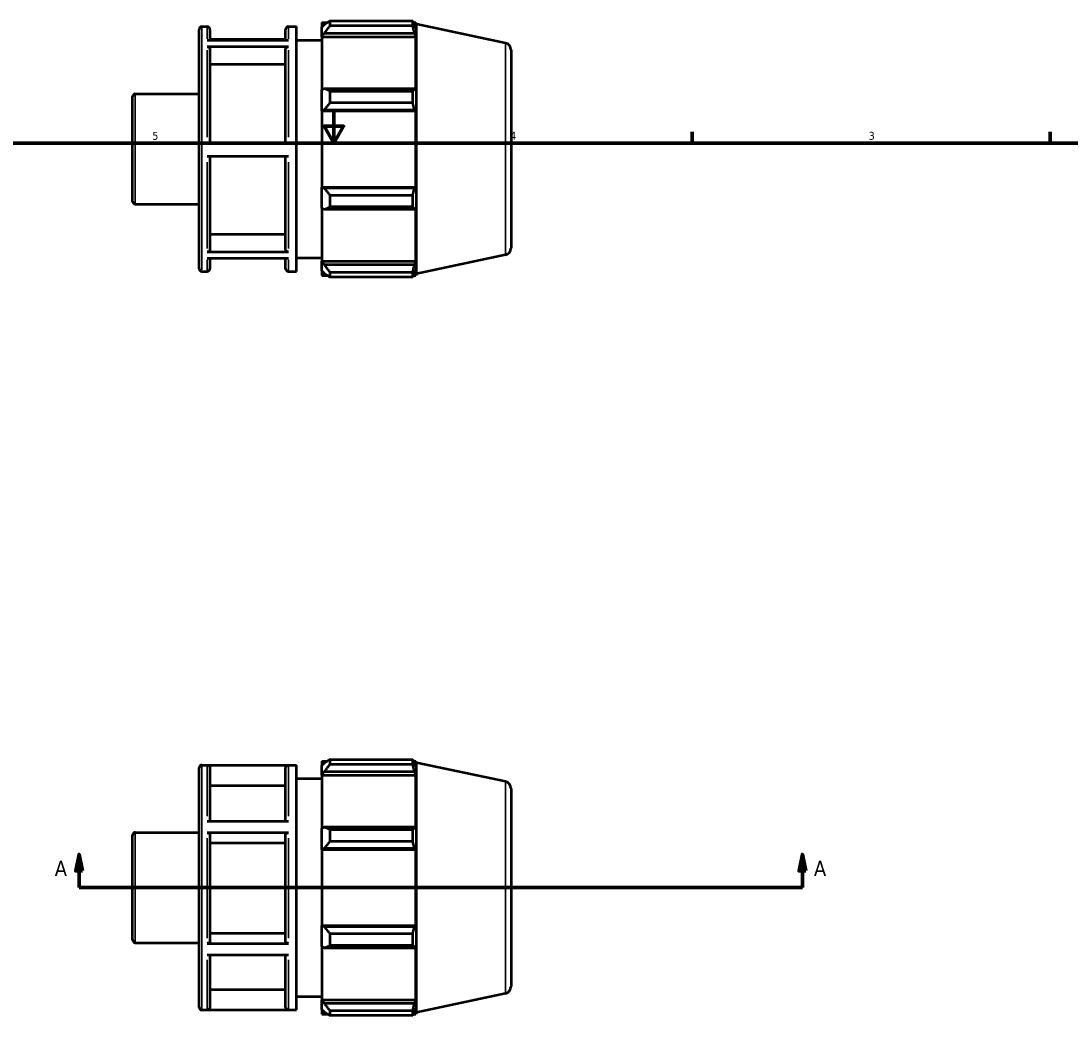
# Model space of a CAD drawing. Header units: inches. Extents: x -2.2 to 37.9, y -5.2 to 26.2.
# Tile 5 of 6: x 13.3 to 25.7, y 10.3 to 22.5. Entities that reach past the tile are written whole.
import ezdxf

# ---------------------------------------------------------------- set-up
doc = ezdxf.new("R2010")
doc.units = ezdxf.units.IN
doc.header["$MEASUREMENT"] = 0
for name, color, linetype, lineweight in [('Border (ANSI)', 7, 'Continuous', 70), ('Section Line (ANSI)', 7, 'Continuous', 70), ('Visible (ANSI)', 7, 'Continuous', 50), ('Visible Narrow (ANSI)', 7, 'Continuous', 35)]:
    doc.layers.add(name, color=color, linetype=linetype, lineweight=lineweight)
doc.styles.add('Label Text (ANSI)', font='tahoma.ttf')
doc.styles.add('Note Text (ANSI)', font='tahoma.ttf')

# ---------------------------------------------------------------- blocks, each defined once
blk = doc.blocks.new('Borders Default Border')
at = {"layer": 'Border (ANSI)'}
for p, q in [((21.25, 21), (21.25, 21.134)), ((25.5, 21), (25.5, 21.134))]:
    blk.add_line(p, q, dxfattribs=at)
at = {"layer": 'Border (ANSI)', "flags": 128}
for points in [[(17, 21.4), (17, 21), (16.885, 21.2), (17.115, 21.2), (17, 21)], [(0.5, 1), (0.5, 21), (33.5, 21), (33.5, 1), (0.5, 1)]]:
    blk.add_lwpolyline(points, dxfattribs=at)
at = {"layer": 'Border (ANSI)', "color": 5, "true_color": 0x0000ff, "char_height": 0.0945, "attachment_point": 7, "style": 'Note Text (ANSI)'}
for s, insert in [('5', (14.847, 21.038)), ('4', (19.092, 21.04)), ('3', (23.346, 21.038))]:
    blk.add_mtext(s, dxfattribs=dict(at, insert=insert))
blk = doc.blocks.new('2dTransSection0')
at = {"layer": 'Section Line (ANSI)', "linetype": 'Continuous'}
for p, q in [((13.978, 12.558), (13.939, 12.361)), ((13.978, 12.361), (13.978, 12.558)), ((14.018, 12.361), (13.978, 12.558)), ((22.559, 12.558), (22.52, 12.361)), ((22.559, 12.361), (22.559, 12.558)), ((22.598, 12.361), (22.559, 12.558)), ((13.939, 12.361), (14.018, 12.361)), ((13.978, 12.165), (13.978, 12.361)), ((22.52, 12.361), (22.598, 12.361)), ((22.559, 12.165), (22.559, 12.361)), ((13.978, 12.165), (14.344, 12.165)), ((22.193, 12.165), (22.559, 12.165))]:
    blk.add_line(p, q, dxfattribs=at)
at = {"layer": 'Section Line (ANSI)'}
blk.add_line((13.978, 12.165), (22.559, 12.165), dxfattribs=at)
at = {"layer": 'Section Line (ANSI)', "linetype": 'Continuous', "flags": 128}
for points in [[(14.018, 12.361), (13.978, 12.558), (13.939, 12.361), (14.018, 12.361)], [(22.598, 12.361), (22.559, 12.558), (22.52, 12.361), (22.598, 12.361)]]:
    blk.add_lwpolyline(points, dxfattribs=at)
at = {"layer": 'Section Line (ANSI)'}
for points in [[(14.018, 12.361), (13.978, 12.558), (13.939, 12.361), (14.018, 12.361)], [(22.598, 12.361), (22.559, 12.558), (22.52, 12.361), (22.598, 12.361)]]:
    blk.add_solid(points, dxfattribs=at)
at = {"layer": 'Section Line (ANSI)', "char_height": 0.18, "attachment_point": 7, "style": 'Label Text (ANSI)'}
for insert in [(13.689, 12.302), (22.696, 12.302)]:
    blk.add_mtext('A', dxfattribs=dict(at, insert=insert))

msp = doc.modelspace()

# ---------------------------------------------------------------- linework, layer by layer
at = {"layer": 'Visible (ANSI)'}
for p, q in [((16.857, 22.432), (16.857, 22.378)), ((16.857, 22.432), (16.926, 22.432)), ((16.954, 22.45), (16.954, 22.392)), ((16.954, 22.45), (17.936, 22.45)), ((17.936, 22.392), (17.936, 22.45)), ((17.945, 22.432), (17.973, 22.432)), ((17.979, 22.412), (17.973, 22.432)), ((17.973, 22.363), (17.973, 22.432)), ((15.402, 19.51), (15.402, 22.351)), ((15.435, 22.384), (15.497, 22.384)), ((15.53, 22.351), (15.53, 22.224)), ((16.428, 22.224), (16.428, 22.351)), ((16.461, 22.384), (16.556, 22.384)), ((16.556, 19.477), (16.556, 22.384)), ((16.889, 22.409), (16.857, 22.378)), ((16.857, 22.277), (16.857, 22.378)), ((16.857, 22.277), (16.889, 22.306)), ((16.889, 22.306), (17.957, 22.306)), ((17.936, 22.392), (16.954, 22.392)), ((17.973, 22.363), (17.957, 22.409)), ((17.957, 22.306), (17.973, 22.263)), ((17.979, 19.449), (17.979, 22.412)), ((19.036, 22.188), (17.979, 22.412)), ((15.497, 22.224), (16.461, 22.224)), ((16.428, 22.231), (15.53, 22.231)), ((16.556, 22.223), (16.857, 22.223)), ((16.857, 22.263), (16.857, 22.277)), ((16.857, 22.263), (16.857, 21.631)), ((16.857, 22.263), (17.973, 22.263)), ((17.973, 21.624), (17.973, 22.263)), ((16.461, 22.143), (15.497, 22.143)), ((15.53, 22.114), (15.53, 21.004)), ((16.428, 21.004), (16.428, 22.114)), ((19.102, 22.107), (19.102, 19.755)), ((16.428, 21.933), (15.53, 21.933)), ((14.612, 20.309), (14.612, 21.552)), ((14.645, 21.585), (15.402, 21.585)), ((16.889, 21.646), (16.857, 21.631)), ((16.857, 21.387), (16.857, 21.631)), ((17.957, 21.646), (16.889, 21.646)), ((16.954, 21.618), (16.954, 21.477)), ((16.954, 21.618), (17.936, 21.618)), ((17.936, 21.477), (17.936, 21.618)), ((17.973, 21.624), (17.957, 21.646)), ((17.936, 21.477), (16.954, 21.477)), ((16.857, 21.387), (16.889, 21.397)), ((16.857, 21.382), (16.857, 21.387)), ((16.857, 21.382), (16.857, 20.479)), ((16.857, 21.382), (17.973, 21.382)), ((16.889, 21.397), (17.957, 21.397)), ((17.957, 21.397), (17.973, 21.382)), ((17.973, 20.479), (17.973, 21.382)), ((15.497, 21.004), (16.461, 21.004)), ((16.461, 20.842), (15.497, 20.842)), ((15.53, 20.842), (15.53, 19.739)), ((16.428, 19.739), (16.428, 20.842)), ((16.857, 20.474), (16.857, 20.479)), ((16.857, 20.479), (17.973, 20.479)), ((16.857, 20.23), (16.857, 20.474)), ((16.889, 20.464), (16.857, 20.474)), ((17.957, 20.464), (16.889, 20.464)), ((17.973, 20.479), (17.957, 20.464)), ((16.954, 20.384), (16.954, 20.243)), ((16.954, 20.384), (17.936, 20.384)), ((17.936, 20.243), (17.936, 20.384)), ((14.645, 20.276), (15.402, 20.276)), ((16.857, 20.23), (16.857, 19.598)), ((16.857, 20.23), (16.889, 20.215)), ((16.889, 20.215), (17.957, 20.215)), ((17.936, 20.243), (16.954, 20.243)), ((17.957, 20.215), (17.973, 20.237)), ((17.973, 19.598), (17.973, 20.237)), ((15.53, 19.92), (16.428, 19.92)), ((15.497, 19.71), (16.461, 19.71)), ((16.461, 19.63), (15.497, 19.63)), ((15.53, 19.63), (15.53, 19.51)), ((16.428, 19.51), (16.428, 19.63)), ((16.556, 19.639), (16.857, 19.639)), ((16.857, 19.584), (16.857, 19.598)), ((16.857, 19.598), (17.973, 19.598)), ((16.857, 19.483), (16.857, 19.584)), ((16.889, 19.555), (16.857, 19.584)), ((17.973, 19.598), (17.957, 19.555)), ((19.036, 19.673), (17.979, 19.449)), ((15.435, 19.477), (15.497, 19.477)), ((16.461, 19.477), (16.556, 19.477)), ((16.857, 19.483), (16.857, 19.429)), ((16.857, 19.483), (16.889, 19.452)), ((17.957, 19.555), (16.889, 19.555)), ((16.954, 19.469), (16.954, 19.411)), ((16.954, 19.469), (17.936, 19.469)), ((17.936, 19.411), (17.936, 19.469)), ((17.957, 19.452), (17.973, 19.498)), ((17.973, 19.429), (17.973, 19.498)), ((17.979, 19.449), (17.973, 19.429)), ((16.857, 19.429), (16.926, 19.429)), ((17.936, 19.411), (16.954, 19.411)), ((17.945, 19.429), (17.973, 19.429)), ((15.402, 10.744), (15.402, 13.585)), ((15.435, 13.618), (16.556, 13.618)), ((16.461, 13.615), (15.497, 13.615)), ((15.53, 13.582), (15.53, 12.954)), ((16.428, 12.954), (16.428, 13.582)), ((16.556, 10.711), (16.556, 13.618)), ((16.857, 13.666), (16.857, 13.612)), ((16.857, 13.666), (16.926, 13.666)), ((16.889, 13.643), (16.857, 13.612)), ((16.857, 13.511), (16.857, 13.612)), ((16.954, 13.684), (16.954, 13.626)), ((16.954, 13.684), (17.936, 13.684)), ((17.936, 13.626), (16.954, 13.626)), ((17.936, 13.626), (17.936, 13.684)), ((17.945, 13.666), (17.973, 13.666)), ((17.973, 13.597), (17.957, 13.643)), ((17.979, 13.646), (17.973, 13.666)), ((17.973, 13.597), (17.973, 13.666)), ((17.979, 10.683), (17.979, 13.646)), ((19.036, 13.422), (17.979, 13.646)), ((16.556, 13.457), (16.857, 13.457)), ((16.857, 13.511), (16.889, 13.54)), ((16.857, 13.497), (16.857, 13.511)), ((16.857, 13.497), (16.857, 12.866)), ((16.857, 13.497), (17.973, 13.497)), ((16.889, 13.54), (17.957, 13.54)), ((17.957, 13.54), (17.973, 13.497)), ((17.973, 12.858), (17.973, 13.497)), ((16.428, 13.373), (15.53, 13.373)), ((19.102, 13.341), (19.102, 10.989)), ((15.497, 12.954), (16.461, 12.954)), ((16.889, 12.88), (16.857, 12.866)), ((16.857, 12.621), (16.857, 12.866)), ((17.957, 12.88), (16.889, 12.88)), ((16.954, 12.852), (16.954, 12.711)), ((16.954, 12.852), (17.936, 12.852)), ((17.936, 12.711), (17.936, 12.852)), ((17.973, 12.858), (17.957, 12.88)), ((14.612, 11.543), (14.612, 12.786)), ((14.645, 12.819), (15.402, 12.819)), ((16.461, 12.813), (15.497, 12.813)), ((15.53, 12.797), (15.53, 11.519)), ((16.428, 11.519), (16.428, 12.797)), ((17.936, 12.711), (16.954, 12.711)), ((16.428, 12.692), (15.53, 12.692)), ((16.857, 12.621), (16.889, 12.631)), ((16.857, 12.616), (16.857, 12.621)), ((16.857, 12.616), (16.857, 11.713)), ((16.857, 12.616), (17.973, 12.616)), ((16.889, 12.631), (17.957, 12.631)), ((17.957, 12.631), (17.973, 12.616)), ((17.973, 11.713), (17.973, 12.616)), ((16.857, 11.708), (16.857, 11.713)), ((16.857, 11.713), (17.973, 11.713)), ((17.973, 11.713), (17.957, 11.698)), ((15.53, 11.623), (16.428, 11.623)), ((16.889, 11.698), (16.857, 11.708)), ((16.857, 11.464), (16.857, 11.708)), ((17.957, 11.698), (16.889, 11.698)), ((16.954, 11.618), (16.954, 11.477)), ((16.954, 11.618), (17.936, 11.618)), ((17.936, 11.477), (17.936, 11.618)), ((14.645, 11.51), (15.402, 11.51)), ((15.497, 11.502), (16.461, 11.502)), ((16.857, 11.464), (16.889, 11.449)), ((16.857, 11.464), (16.857, 10.832)), ((17.936, 11.477), (16.954, 11.477)), ((17.957, 11.449), (17.973, 11.471)), ((17.973, 10.832), (17.973, 11.471)), ((16.461, 11.363), (15.497, 11.363)), ((15.53, 11.363), (15.53, 10.746)), ((16.428, 10.746), (16.428, 11.363)), ((16.889, 11.449), (17.957, 11.449)), ((15.53, 10.955), (16.428, 10.955)), ((16.556, 10.873), (16.857, 10.873)), ((19.036, 10.907), (17.979, 10.683)), ((16.857, 10.818), (16.857, 10.832)), ((16.857, 10.832), (17.973, 10.832)), ((16.857, 10.717), (16.857, 10.818)), ((16.889, 10.789), (16.857, 10.818)), ((16.857, 10.717), (16.889, 10.686)), ((16.857, 10.717), (16.857, 10.663)), ((17.957, 10.789), (16.889, 10.789)), ((17.973, 10.832), (17.957, 10.789)), ((17.957, 10.686), (17.973, 10.732)), ((17.973, 10.663), (17.973, 10.732)), ((15.435, 10.711), (16.556, 10.711)), ((15.497, 10.713), (16.461, 10.713)), ((16.857, 10.663), (16.926, 10.663)), ((16.954, 10.703), (16.954, 10.645)), ((16.954, 10.703), (17.936, 10.703)), ((17.936, 10.645), (16.954, 10.645)), ((17.936, 10.645), (17.936, 10.703)), ((17.945, 10.663), (17.973, 10.663)), ((17.979, 10.683), (17.973, 10.663))]:
    msp.add_line(p, q, dxfattribs=at)
for centre, radius, start, end in [((15.435, 22.351), 0.0331, 90, 180), ((15.497, 22.351), 0.0331, 0, 90), ((16.461, 22.351), 0.0331, 90, 180), ((19.019, 22.107), 0.0829, 0, 78), ((14.645, 21.552), 0.0331, 90, 180), ((14.645, 20.309), 0.0331, 180, 270), ((19.019, 19.755), 0.0829, 282, 0), ((15.435, 19.51), 0.0331, 180, 270), ((15.497, 19.51), 0.0331, 270, 0), ((16.461, 19.51), 0.0331, 180, 270), ((15.435, 13.585), 0.0331, 90, 180), ((19.019, 13.341), 0.0829, 0, 78), ((14.645, 12.786), 0.0331, 90, 180), ((14.645, 11.543), 0.0331, 180, 270), ((19.019, 10.989), 0.0829, 282, 0), ((15.435, 10.744), 0.0331, 180, 270)]:
    msp.add_arc(centre, radius, start, end, dxfattribs=at)
for points, weights in [([(16.954, 22.45), (16.92, 22.429), (16.889, 22.409)], [1.01271692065, 1.00917576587, 1.00482605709]), ([(17.936, 22.45), (17.947, 22.429), (17.957, 22.409)], [1, 1.00088304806, 1.00094910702]), ([(16.889, 22.306), (16.92, 22.348), (16.954, 22.392)], [1.00482605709, 1.00917576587, 1.01271692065]), ([(17.957, 22.306), (17.947, 22.348), (17.936, 22.392)], [1.00094910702, 1.00088304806, 1]), ([(16.954, 21.618), (16.92, 21.633), (16.889, 21.646)], [1.01271692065, 1.00917576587, 1.00482605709]), ([(17.936, 21.618), (17.947, 21.633), (17.957, 21.646)], [1, 1.00088304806, 1.00094910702]), ([(16.889, 21.397), (16.92, 21.436), (16.954, 21.477)], [1.00482605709, 1.00917576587, 1.01271692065]), ([(17.957, 21.397), (17.947, 21.436), (17.936, 21.477)], [1.00094910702, 1.00088304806, 1]), ([(16.954, 20.384), (16.92, 20.425), (16.889, 20.464)], [1.01271692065, 1.00917576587, 1.00482605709]), ([(17.936, 20.384), (17.947, 20.425), (17.957, 20.464)], [1, 1.00088304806, 1.00094910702]), ([(16.889, 20.215), (16.92, 20.228), (16.954, 20.243)], [1.00482605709, 1.00917576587, 1.01271692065]), ([(17.957, 20.215), (17.947, 20.228), (17.936, 20.243)], [1.00094910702, 1.00088304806, 1]), ([(16.954, 19.469), (16.92, 19.513), (16.889, 19.555)], [1.01271692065, 1.00917576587, 1.00482605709]), ([(16.889, 19.452), (16.92, 19.432), (16.954, 19.411)], [1.00482605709, 1.00917576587, 1.01271692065]), ([(17.936, 19.469), (17.947, 19.513), (17.957, 19.555)], [1, 1.00088304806, 1.00094910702]), ([(17.957, 19.452), (17.947, 19.432), (17.936, 19.411)], [1.00094910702, 1.00088304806, 1]), ([(16.954, 13.684), (16.92, 13.663), (16.889, 13.643)], [1.01271692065, 1.00917576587, 1.00482605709]), ([(16.889, 13.54), (16.92, 13.582), (16.954, 13.626)], [1.00482605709, 1.00917576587, 1.01271692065]), ([(17.936, 13.684), (17.947, 13.663), (17.957, 13.643)], [1, 1.00088304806, 1.00094910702]), ([(17.957, 13.54), (17.947, 13.582), (17.936, 13.626)], [1.00094910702, 1.00088304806, 1]), ([(16.954, 12.852), (16.92, 12.867), (16.889, 12.88)], [1.01271692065, 1.00917576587, 1.00482605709]), ([(17.936, 12.852), (17.947, 12.867), (17.957, 12.88)], [1, 1.00088304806, 1.00094910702]), ([(16.889, 12.631), (16.92, 12.67), (16.954, 12.711)], [1.00482605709, 1.00917576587, 1.01271692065]), ([(17.957, 12.631), (17.947, 12.67), (17.936, 12.711)], [1.00094910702, 1.00088304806, 1]), ([(16.954, 11.618), (16.92, 11.659), (16.889, 11.698)], [1.01271692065, 1.00917576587, 1.00482605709]), ([(17.936, 11.618), (17.947, 11.659), (17.957, 11.698)], [1, 1.00088304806, 1.00094910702]), ([(16.889, 11.449), (16.92, 11.462), (16.954, 11.477)], [1.00482605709, 1.00917576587, 1.01271692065]), ([(17.957, 11.449), (17.947, 11.462), (17.936, 11.477)], [1.00094910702, 1.00088304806, 1]), ([(16.954, 10.703), (16.92, 10.747), (16.889, 10.789)], [1.01271692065, 1.00917576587, 1.00482605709]), ([(17.936, 10.703), (17.947, 10.747), (17.957, 10.789)], [1, 1.00088304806, 1.00094910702]), ([(16.889, 10.686), (16.92, 10.666), (16.954, 10.645)], [1.00482605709, 1.00917576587, 1.01271692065]), ([(17.957, 10.686), (17.947, 10.666), (17.936, 10.645)], [1.00094910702, 1.00088304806, 1])]:
    msp.add_rational_spline(points, weights, degree=2, dxfattribs=at)
for points, knots in [([(15.497, 22.143), (15.501, 22.143), (15.506, 22.142), (15.513, 22.139), (15.518, 22.137), (15.523, 22.132), (15.526, 22.128), (15.529, 22.122), (15.53, 22.118), (15.53, 22.114)], [0, 0, 0, 0, 0.0311556, 0.0311556, 0.0623406, 0.0623406, 0.0935623, 0.0935623, 0.1248157, 0.1248157, 0.1248157, 0.1248157]), ([(16.428, 22.114), (16.428, 22.118), (16.429, 22.122), (16.432, 22.128), (16.435, 22.132), (16.441, 22.137), (16.445, 22.139), (16.452, 22.142), (16.457, 22.143), (16.461, 22.143)], [0.3744568, 0.3744568, 0.3744568, 0.3744568, 0.4057102, 0.4057102, 0.4369318, 0.4369318, 0.4681169, 0.4681169, 0.4992725, 0.4992725, 0.4992725, 0.4992725]), ([(15.53, 19.739), (15.53, 19.735), (15.529, 19.731), (15.526, 19.724), (15.523, 19.721), (15.518, 19.716), (15.513, 19.713), (15.506, 19.711), (15.501, 19.71), (15.497, 19.71)], [0.3743415, 0.3743415, 0.3743415, 0.3743415, 0.4055699, 0.4055699, 0.4367766, 0.4367766, 0.4679583, 0.4679583, 0.4991197, 0.4991197, 0.4991197, 0.4991197]), ([(16.461, 19.71), (16.457, 19.71), (16.452, 19.711), (16.445, 19.713), (16.441, 19.716), (16.435, 19.721), (16.432, 19.724), (16.429, 19.731), (16.428, 19.735), (16.428, 19.739)], [0, 0, 0, 0, 0.0311615, 0.0311615, 0.0623431, 0.0623431, 0.0935498, 0.0935498, 0.1247783, 0.1247783, 0.1247783, 0.1247783]), ([(15.497, 13.615), (15.501, 13.615), (15.506, 13.614), (15.513, 13.611), (15.518, 13.609), (15.523, 13.603), (15.526, 13.599), (15.529, 13.591), (15.53, 13.586), (15.53, 13.582)], [0, 0, 0, 0, 0.0311556, 0.0311556, 0.0623406, 0.0623406, 0.0935623, 0.0935623, 0.1248157, 0.1248157, 0.1248157, 0.1248157]), ([(16.428, 13.582), (16.428, 13.586), (16.429, 13.591), (16.432, 13.599), (16.435, 13.603), (16.441, 13.609), (16.445, 13.611), (16.452, 13.614), (16.457, 13.615), (16.461, 13.615)], [0.3744568, 0.3744568, 0.3744568, 0.3744568, 0.4057102, 0.4057102, 0.4369318, 0.4369318, 0.4681169, 0.4681169, 0.4992725, 0.4992725, 0.4992725, 0.4992725]), ([(15.497, 12.813), (15.501, 12.813), (15.506, 12.813), (15.513, 12.811), (15.518, 12.81), (15.523, 12.807), (15.526, 12.805), (15.529, 12.801), (15.53, 12.799), (15.53, 12.797)], [0, 0, 0, 0, 0.0311556, 0.0311556, 0.0623406, 0.0623406, 0.0935623, 0.0935623, 0.1248157, 0.1248157, 0.1248157, 0.1248157]), ([(16.428, 12.797), (16.428, 12.799), (16.429, 12.801), (16.432, 12.805), (16.435, 12.807), (16.441, 12.81), (16.445, 12.811), (16.452, 12.813), (16.457, 12.813), (16.461, 12.813)], [0.3744568, 0.3744568, 0.3744568, 0.3744568, 0.4057102, 0.4057102, 0.4369318, 0.4369318, 0.4681169, 0.4681169, 0.4992725, 0.4992725, 0.4992725, 0.4992725]), ([(15.53, 11.519), (15.53, 11.517), (15.529, 11.514), (15.526, 11.51), (15.523, 11.508), (15.518, 11.505), (15.513, 11.504), (15.506, 11.503), (15.501, 11.502), (15.497, 11.502)], [0.3743415, 0.3743415, 0.3743415, 0.3743415, 0.4055699, 0.4055699, 0.4367766, 0.4367766, 0.4679583, 0.4679583, 0.4991197, 0.4991197, 0.4991197, 0.4991197]), ([(16.461, 11.502), (16.457, 11.502), (16.452, 11.503), (16.445, 11.504), (16.441, 11.505), (16.435, 11.508), (16.432, 11.51), (16.429, 11.514), (16.428, 11.517), (16.428, 11.519)], [0, 0, 0, 0, 0.0311615, 0.0311615, 0.0623431, 0.0623431, 0.0935498, 0.0935498, 0.1247783, 0.1247783, 0.1247783, 0.1247783]), ([(15.53, 10.746), (15.53, 10.742), (15.529, 10.737), (15.526, 10.73), (15.523, 10.725), (15.518, 10.72), (15.513, 10.717), (15.506, 10.714), (15.501, 10.713), (15.497, 10.713)], [0.3743415, 0.3743415, 0.3743415, 0.3743415, 0.4055699, 0.4055699, 0.4367766, 0.4367766, 0.4679583, 0.4679583, 0.4991197, 0.4991197, 0.4991197, 0.4991197]), ([(16.461, 10.713), (16.457, 10.713), (16.452, 10.714), (16.445, 10.717), (16.441, 10.72), (16.435, 10.725), (16.432, 10.73), (16.429, 10.737), (16.428, 10.742), (16.428, 10.746)], [0, 0, 0, 0, 0.0311615, 0.0311615, 0.0623431, 0.0623431, 0.0935498, 0.0935498, 0.1247783, 0.1247783, 0.1247783, 0.1247783])]:
    msp.add_open_spline(points, degree=3, knots=knots, dxfattribs=at)
at = {"layer": 'Visible Narrow (ANSI)'}
for p, q in [((15.435, 22.366), (15.435, 19.495)), ((15.497, 22.24), (15.497, 22.384)), ((16.461, 22.384), (16.461, 22.24)), ((15.497, 21.071), (15.497, 22.104)), ((16.461, 22.104), (16.461, 21.071)), ((19.036, 19.689), (19.036, 22.172)), ((14.645, 21.577), (14.645, 20.284)), ((15.497, 19.748), (15.497, 20.774)), ((16.461, 20.774), (16.461, 19.748)), ((15.497, 19.477), (15.497, 19.615)), ((16.461, 19.615), (16.461, 19.477)), ((15.435, 13.6), (15.435, 10.729)), ((15.497, 13.01), (15.497, 13.61)), ((16.461, 13.61), (16.461, 13.01)), ((19.036, 10.923), (19.036, 13.406)), ((14.645, 12.811), (14.645, 11.518)), ((15.497, 11.563), (15.497, 12.752)), ((16.461, 12.752), (16.461, 11.563)), ((15.497, 10.718), (15.497, 11.307)), ((16.461, 11.307), (16.461, 10.718))]:
    msp.add_line(p, q, dxfattribs=at)

# ---------------------------------------------------------------- block references
msp.add_blockref('Borders Default Border', (0, 0))
at = {"layer": 'Section Line (ANSI)'}
msp.add_blockref('2dTransSection0', (0, 0), dxfattribs=at)

doc.saveas('drawing.dxf')
